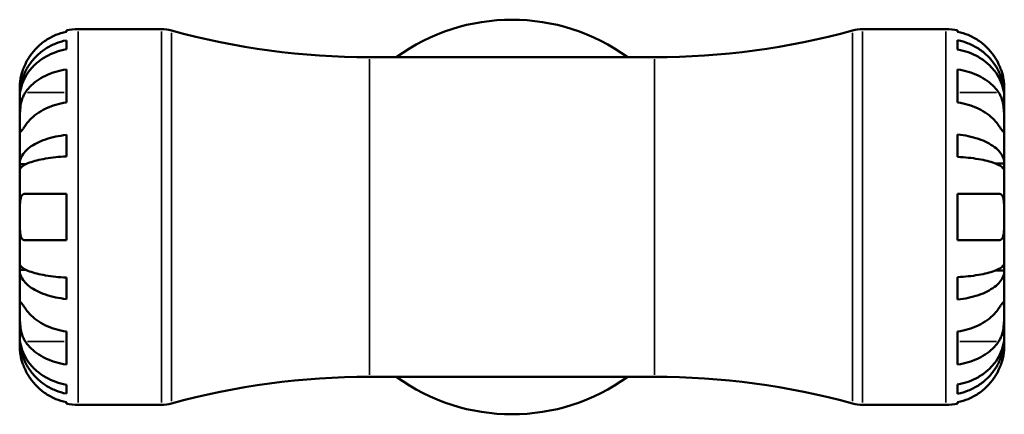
# Model space of a CAD drawing. Header units: millimetres. Extents: x 0 to 896, y 0 to 747.
# Tile 5 of 10: x 306 to 458, y 470 to 531. Entities that reach past the tile are written whole.
import ezdxf

# ---------------------------------------------------------------- set-up
doc = ezdxf.new("R2010")
doc.units = ezdxf.units.MM
doc.layers.add('Visible (ISO)', color=7, linetype='Continuous', lineweight=50)
doc.layers.add('Visible Narrow (ISO)', color=7, linetype='Continuous', lineweight=35)

msp = doc.modelspace()

# ---------------------------------------------------------------- linework, layer by layer
at = {"layer": 'Visible (ISO)'}
for p, q in [((312.9, 529.425), (312.9, 529.651)), ((314.7, 529.833), (327.584, 529.833)), ((435.815, 529.833), (448.7, 529.833)), ((450.5, 529.651), (450.5, 529.425)), ((312.9, 526.72), (312.9, 528.091)), ((450.5, 528.117), (450.5, 526.684)), ((359.7, 525.483), (403.7, 525.483)), ((312.9, 518.505), (312.9, 523.596)), ((450.5, 523.596), (450.5, 518.505)), ((305.7, 519.517), (305.7, 520.833)), ((457.7, 519.546), (457.7, 520.833)), ((305.7, 519.517), (305.713, 519.517)), ((305.7, 519.089), (305.7, 519.517)), ((305.7, 514.975), (305.7, 519.089)), ((457.7, 519.546), (457.682, 519.546)), ((457.7, 519.056), (457.7, 519.546)), ((457.7, 514.975), (457.7, 519.056)), ((305.7, 509.001), (305.7, 514.975)), ((457.7, 509.074), (457.7, 514.975)), ((312.9, 510.183), (312.9, 513.496)), ((450.5, 513.567), (450.5, 510.108)), ((305.7, 509.001), (306.694, 509.001)), ((305.7, 507.966), (305.7, 509.001)), ((305.7, 500.833), (305.7, 507.966)), ((457.7, 509.074), (456.374, 509.074)), ((457.7, 507.891), (457.7, 509.074)), ((457.7, 500.833), (457.7, 507.891)), ((312.9, 497.233), (312.9, 504.433)), ((450.5, 504.433), (450.5, 497.233)), ((305.7, 493.699), (305.7, 500.833)), ((457.7, 493.774), (457.7, 500.833)), ((305.7, 492.664), (305.7, 493.699)), ((305.7, 486.69), (305.7, 492.664)), ((305.7, 492.664), (306.694, 492.664)), ((457.7, 492.592), (456.374, 492.592)), ((457.7, 492.592), (457.7, 493.774)), ((457.7, 486.69), (457.7, 492.592)), ((312.9, 488.17), (312.9, 491.482)), ((450.5, 491.557), (450.5, 488.098)), ((305.7, 482.576), (305.7, 486.69)), ((457.7, 482.609), (457.7, 486.69)), ((305.7, 482.148), (305.7, 482.576)), ((305.7, 480.833), (305.7, 482.148)), ((305.7, 482.148), (305.713, 482.148)), ((312.9, 478.069), (312.9, 483.16)), ((450.5, 483.16), (450.5, 478.069)), ((457.7, 482.119), (457.682, 482.119)), ((457.7, 482.119), (457.7, 482.609)), ((457.7, 480.833), (457.7, 482.119)), ((359.7, 476.183), (403.7, 476.183)), ((312.9, 473.574), (312.9, 474.946)), ((450.5, 474.981), (450.5, 473.548)), ((312.9, 472.014), (312.9, 472.24)), ((314.7, 471.833), (327.584, 471.833)), ((435.815, 471.833), (448.7, 471.833)), ((450.5, 472.24), (450.5, 472.014))]:
    msp.add_line(p, q, dxfattribs=at)
for centre, radius, start, end in [((381.7, 500.833), 30.45, 54.04943, 125.95057), ((314.7, 520.833), 9, 90, 101.53696), ((327.584, 524.033), 5.8, 74.5726, 90), ((359.7, 640.41), 114.927, 254.5726, 270), ((403.7, 640.41), 114.927, 270, 285.4274), ((435.815, 524.033), 5.8, 90, 105.4274), ((448.7, 520.833), 9, 78.46304, 90), ((359.7, 361.256), 114.927, 90, 105.4274), ((381.7, 500.833), 30.45, 234.04943, 305.95057), ((403.7, 361.256), 114.927, 74.5726, 90), ((314.7, 480.833), 9, 258.46304, 270), ((327.584, 477.633), 5.8, 270, 285.4274), ((435.815, 477.633), 5.8, 254.5726, 270), ((448.7, 480.833), 9, 270, 281.53696)]:
    msp.add_arc(centre, radius, start, end, dxfattribs=at)
for points, knots in [([(312.9, 529.425), (312.325, 529.307), (311.764, 529.129), (310.754, 528.709), (310.215, 528.425), (309.209, 527.749), (308.742, 527.358), (307.955, 526.567), (307.564, 526.095), (306.978, 525.213), (306.758, 524.82), (306.576, 524.433)], [0.17075309, 0.17075309, 0.17075309, 0.17075309, 0.33215152, 0.33215152, 0.49888818, 0.49888818, 0.66562485, 0.66562485, 0.83351137, 0.83351137, 0.95687373, 0.95687373, 0.95687373, 0.95687373]), ([(456.824, 524.433), (456.641, 524.82), (456.422, 525.213), (455.836, 526.095), (455.444, 526.567), (454.658, 527.358), (454.191, 527.749), (453.184, 528.425), (452.645, 528.709), (451.635, 529.129), (451.074, 529.307), (450.5, 529.425)], [4.42788405, 4.42788405, 4.42788405, 4.42788405, 4.5512464, 4.5512464, 4.71913293, 4.71913293, 4.88586959, 4.88586959, 5.05260626, 5.05260626, 5.21400469, 5.21400469, 5.21400469, 5.21400469]), ([(305.7, 519.517), (305.7, 520.059), (305.755, 520.65), (305.992, 521.808), (306.174, 522.375), (306.6, 523.374), (306.883, 523.898), (307.557, 524.877), (307.948, 525.331), (308.734, 526.094), (309.201, 526.472), (310.208, 527.124), (310.747, 527.398), (311.759, 527.805), (312.323, 527.977), (312.9, 528.091)], [4.0154523, 4.0154523, 4.0154523, 4.0154523, 4.1832397, 4.1832397, 4.351027, 4.351027, 4.5181213, 4.5181213, 4.6852156, 4.6852156, 4.8518734, 4.8518734, 5.0185311, 5.0185311, 5.1805963, 5.1805963, 5.1805963, 5.1805963]), ([(450.5, 528.117), (451.077, 528.003), (451.641, 527.831), (452.653, 527.424), (453.192, 527.15), (454.199, 526.498), (454.666, 526.119), (455.452, 525.357), (455.843, 524.903), (456.516, 523.925), (456.799, 523.401), (457.226, 522.402), (457.408, 521.836), (457.645, 520.678), (457.7, 520.087), (457.7, 519.546)], [0.1707461, 0.1707461, 0.1707461, 0.1707461, 0.33284, 0.33284, 0.4994944, 0.4994944, 0.6661487, 0.6661487, 0.8332087, 0.8332087, 1.0002688, 1.0002688, 1.1679728, 1.1679728, 1.3356767, 1.3356767, 1.3356767, 1.3356767]), ([(312.9, 526.72), (312.323, 526.618), (311.759, 526.465), (310.747, 526.103), (310.208, 525.859), (309.201, 525.278), (308.734, 524.941), (307.948, 524.263), (307.557, 523.858), (306.883, 522.988), (306.6, 522.521), (306.174, 521.632), (305.992, 521.128), (305.755, 520.097), (305.7, 519.57), (305.7, 519.089)], [0.1707463, 0.1707463, 0.1707463, 0.1707463, 0.3328115, 0.3328115, 0.4994693, 0.4994693, 0.6661271, 0.6661271, 0.8332214, 0.8332214, 1.0003157, 1.0003157, 1.168103, 1.168103, 1.3358903, 1.3358903, 1.3358903, 1.3358903]), ([(457.7, 519.056), (457.7, 519.537), (457.645, 520.063), (457.408, 521.094), (457.226, 521.598), (456.799, 522.487), (456.516, 522.953), (455.843, 523.824), (455.452, 524.228), (454.666, 524.906), (454.199, 525.243), (453.192, 525.824), (452.653, 526.068), (451.641, 526.429), (451.077, 526.583), (450.5, 526.684)], [4.0142509, 4.0142509, 4.0142509, 4.0142509, 4.1819549, 4.1819549, 4.3496588, 4.3496588, 4.5167189, 4.5167189, 4.6837789, 4.6837789, 4.8504333, 4.8504333, 5.0170876, 5.0170876, 5.1791816, 5.1791816, 5.1791816, 5.1791816]), ([(306.576, 524.433), (306.508, 524.289), (306.444, 524.145), (306.294, 523.786), (306.214, 523.571), (306.065, 523.13), (305.999, 522.906), (305.865, 522.38), (305.811, 522.094), (305.73, 521.532), (305.713, 521.283), (305.698, 520.927), (305.7, 520.833), (305.7, 520.833)], [-0.57647647, -0.57647647, -0.57647647, -0.57647647, -0.52968676, -0.52968676, -0.46054026, -0.46054026, -0.38562403, -0.38562403, -0.27730827, -0.27730827, -0.14258086, -0.14258086, 0, 0, 0, 0]), ([(457.7, 520.833), (457.7, 520.833), (457.7, 520.865), (457.698, 521), (457.695, 521.108), (457.673, 521.466), (457.645, 521.758), (457.538, 522.353), (457.478, 522.62), (457.339, 523.113), (457.27, 523.329), (457.111, 523.772), (457.02, 523.998), (456.889, 524.292), (456.857, 524.362), (456.824, 524.433)], [-2.49913258, -2.49913258, -2.49913258, -2.49913258, -2.41505436, -2.41505436, -2.32384732, -2.32384732, -2.1841143, -2.1841143, -2.08674766, -2.08674766, -2.01440674, -2.01440674, -1.93994266, -1.93994266, -1.91637503, -1.91637503, -1.91637503, -1.91637503]), ([(306.576, 520.066), (306.756, 520.337), (306.973, 520.611), (307.553, 521.232), (307.943, 521.565), (308.728, 522.126), (309.196, 522.404), (310.203, 522.884), (310.744, 523.086), (311.758, 523.385), (312.322, 523.512), (312.9, 523.596)], [4.42788684, 4.42788684, 4.42788684, 4.42788684, 4.54980613, 4.54980613, 4.71721852, 4.71721852, 4.88443661, 4.88443661, 5.0516547, 5.0516547, 5.21398643, 5.21398643, 5.21398643, 5.21398643]), ([(450.5, 523.596), (451.074, 523.512), (451.635, 523.387), (452.645, 523.09), (453.184, 522.889), (454.191, 522.411), (454.658, 522.134), (455.444, 521.575), (455.836, 521.241), (456.422, 520.618), (456.641, 520.34), (456.824, 520.066)], [0.17075309, 0.17075309, 0.17075309, 0.17075309, 0.33215152, 0.33215152, 0.49888818, 0.49888818, 0.66562485, 0.66562485, 0.83351137, 0.83351137, 0.95687373, 0.95687373, 0.95687373, 0.95687373]), ([(305.7, 514.975), (305.7, 515.158), (305.7, 515.36), (305.701, 515.812), (305.703, 516.061), (305.718, 516.69), (305.736, 517.075), (305.812, 517.829), (305.868, 518.19), (306.005, 518.775), (306.073, 519.004), (306.23, 519.429), (306.318, 519.623), (306.467, 519.894), (306.52, 519.982), (306.576, 520.066)], [0, 0, 0, 0, 0.07774953, 0.07774953, 0.16081914, 0.16081914, 0.27783798, 0.27783798, 0.3882896, 0.3882896, 0.46542959, 0.46542959, 0.54035429, 0.54035429, 0.57953204, 0.57953204, 0.57953204, 0.57953204]), ([(456.824, 520.066), (456.883, 519.977), (456.939, 519.883), (457.09, 519.605), (457.177, 519.411), (457.333, 518.984), (457.401, 518.752), (457.535, 518.172), (457.588, 517.82), (457.67, 517.013), (457.687, 516.568), (457.702, 515.711), (457.7, 515.311), (457.7, 514.975)], [-0.58004807, -0.58004807, -0.58004807, -0.58004807, -0.5384523, -0.5384523, -0.46383793, -0.46383793, -0.3862639, -0.3862639, -0.27840269, -0.27840269, -0.14277912, -0.14277912, 0, 0, 0, 0]), ([(312.9, 518.505), (312.325, 518.421), (311.764, 518.296), (310.754, 517.999), (310.215, 517.798), (309.209, 517.32), (308.742, 517.043), (307.955, 516.484), (307.564, 516.15), (306.978, 515.526), (306.758, 515.249), (306.576, 514.975)], [0.17075309, 0.17075309, 0.17075309, 0.17075309, 0.33215152, 0.33215152, 0.49888818, 0.49888818, 0.66562485, 0.66562485, 0.83351137, 0.83351137, 0.95687373, 0.95687373, 0.95687373, 0.95687373]), ([(456.824, 514.975), (456.641, 515.249), (456.422, 515.526), (455.836, 516.15), (455.444, 516.484), (454.658, 517.043), (454.191, 517.32), (453.184, 517.798), (452.645, 517.999), (451.635, 518.296), (451.074, 518.421), (450.5, 518.505)], [4.42788405, 4.42788405, 4.42788405, 4.42788405, 4.5512464, 4.5512464, 4.71913293, 4.71913293, 4.88586959, 4.88586959, 5.05260626, 5.05260626, 5.21400469, 5.21400469, 5.21400469, 5.21400469]), ([(306.576, 514.975), (306.517, 514.886), (306.46, 514.801), (306.31, 514.577), (306.223, 514.447), (306.066, 514.222), (305.999, 514.128), (305.865, 513.962), (305.811, 513.915), (305.73, 513.928), (305.713, 514.019), (305.698, 514.372), (305.7, 514.638), (305.7, 514.975)], [-0.58004807, -0.58004807, -0.58004807, -0.58004807, -0.5384523, -0.5384523, -0.46383793, -0.46383793, -0.3862639, -0.3862639, -0.27840269, -0.27840269, -0.14277912, -0.14277912, 0, 0, 0, 0]), ([(457.7, 514.975), (457.7, 514.791), (457.7, 514.628), (457.698, 514.339), (457.697, 514.218), (457.681, 513.996), (457.664, 513.927), (457.587, 513.915), (457.532, 513.965), (457.395, 514.137), (457.327, 514.231), (457.169, 514.459), (457.081, 514.589), (456.933, 514.811), (456.879, 514.891), (456.824, 514.975)], [0, 0, 0, 0, 0.07774953, 0.07774953, 0.16081914, 0.16081914, 0.27783798, 0.27783798, 0.3882896, 0.3882896, 0.46542959, 0.46542959, 0.54035429, 0.54035429, 0.57953204, 0.57953204, 0.57953204, 0.57953204]), ([(305.7, 509.001), (305.7, 509.284), (305.755, 509.594), (305.991, 510.2), (306.173, 510.497), (306.598, 511.021), (306.881, 511.295), (307.553, 511.808), (307.943, 512.046), (308.728, 512.446), (309.196, 512.644), (310.203, 512.987), (310.743, 513.131), (311.757, 513.345), (312.321, 513.435), (312.9, 513.496)], [4.0154523, 4.0154523, 4.0154523, 4.0154523, 4.1830576, 4.1830576, 4.3506629, 4.3506629, 4.5175765, 4.5175765, 4.68449, 4.68449, 4.8513296, 4.8513296, 5.0181692, 5.0181692, 5.1805893, 5.1805893, 5.1805893, 5.1805893]), ([(450.5, 513.567), (451.077, 513.507), (451.641, 513.417), (452.653, 513.204), (453.192, 513.06), (454.199, 512.718), (454.666, 512.52), (455.452, 512.12), (455.843, 511.882), (456.516, 511.369), (456.799, 511.095), (457.226, 510.571), (457.408, 510.274), (457.645, 509.667), (457.7, 509.357), (457.7, 509.074)], [0.1707461, 0.1707461, 0.1707461, 0.1707461, 0.33284, 0.33284, 0.4994944, 0.4994944, 0.6661487, 0.6661487, 0.8332087, 0.8332087, 1.0002688, 1.0002688, 1.1679728, 1.1679728, 1.3356767, 1.3356767, 1.3356767, 1.3356767]), ([(312.9, 510.183), (312.323, 510.154), (311.759, 510.109), (310.747, 510.004), (310.208, 509.933), (309.201, 509.764), (308.734, 509.667), (307.948, 509.469), (307.557, 509.352), (306.883, 509.099), (306.6, 508.963), (306.174, 508.705), (305.992, 508.558), (305.755, 508.259), (305.7, 508.106), (305.7, 507.966)], [0.1707463, 0.1707463, 0.1707463, 0.1707463, 0.3328115, 0.3328115, 0.4994693, 0.4994693, 0.6661271, 0.6661271, 0.8332214, 0.8332214, 1.0003157, 1.0003157, 1.168103, 1.168103, 1.3358903, 1.3358903, 1.3358903, 1.3358903]), ([(457.7, 507.891), (457.7, 508.031), (457.645, 508.184), (457.408, 508.483), (457.226, 508.63), (456.799, 508.888), (456.516, 509.024), (455.843, 509.277), (455.452, 509.394), (454.666, 509.591), (454.199, 509.689), (453.192, 509.858), (452.653, 509.929), (451.641, 510.034), (451.077, 510.078), (450.5, 510.108)], [4.0142509, 4.0142509, 4.0142509, 4.0142509, 4.1819549, 4.1819549, 4.3496588, 4.3496588, 4.5167189, 4.5167189, 4.6837789, 4.6837789, 4.8504333, 4.8504333, 5.0170876, 5.0170876, 5.1791816, 5.1791816, 5.1791816, 5.1791816]), ([(305.7, 500.833), (305.7, 501.113), (305.7, 501.392), (305.702, 501.96), (305.704, 502.246), (305.726, 502.924), (305.755, 503.286), (305.862, 503.789), (305.922, 503.959), (306.06, 504.19), (306.129, 504.267), (306.289, 504.379), (306.38, 504.413), (306.51, 504.43), (306.543, 504.433), (306.576, 504.433)], [-2.49913258, -2.49913258, -2.49913258, -2.49913258, -2.41505436, -2.41505436, -2.32384732, -2.32384732, -2.1841143, -2.1841143, -2.08674766, -2.08674766, -2.01440674, -2.01440674, -1.93994266, -1.93994266, -1.91637503, -1.91637503, -1.91637503, -1.91637503]), ([(306.576, 504.433), (306.756, 504.433), (306.973, 504.433), (307.553, 504.433), (307.943, 504.433), (308.728, 504.433), (309.196, 504.433), (310.203, 504.433), (310.744, 504.433), (311.758, 504.433), (312.322, 504.433), (312.9, 504.433)], [4.42788684, 4.42788684, 4.42788684, 4.42788684, 4.54980613, 4.54980613, 4.71721852, 4.71721852, 4.88443661, 4.88443661, 5.0516547, 5.0516547, 5.21398643, 5.21398643, 5.21398643, 5.21398643]), ([(450.5, 504.433), (451.074, 504.433), (451.635, 504.433), (452.645, 504.433), (453.184, 504.433), (454.191, 504.433), (454.658, 504.433), (455.444, 504.433), (455.836, 504.433), (456.422, 504.433), (456.641, 504.433), (456.824, 504.433)], [0.17075309, 0.17075309, 0.17075309, 0.17075309, 0.33215152, 0.33215152, 0.49888818, 0.49888818, 0.66562485, 0.66562485, 0.83351137, 0.83351137, 0.95687373, 0.95687373, 0.95687373, 0.95687373]), ([(456.824, 504.433), (456.891, 504.433), (456.955, 504.424), (457.105, 504.381), (457.186, 504.335), (457.335, 504.197), (457.4, 504.102), (457.534, 503.812), (457.588, 503.594), (457.67, 503.011), (457.687, 502.633), (457.702, 501.779), (457.7, 501.308), (457.7, 500.833)], [-0.57647647, -0.57647647, -0.57647647, -0.57647647, -0.52968676, -0.52968676, -0.46054026, -0.46054026, -0.38562403, -0.38562403, -0.27730827, -0.27730827, -0.14258086, -0.14258086, 0, 0, 0, 0]), ([(306.576, 497.233), (306.508, 497.233), (306.444, 497.241), (306.294, 497.285), (306.214, 497.33), (306.065, 497.468), (305.999, 497.563), (305.865, 497.853), (305.811, 498.072), (305.73, 498.654), (305.713, 499.032), (305.698, 499.886), (305.7, 500.357), (305.7, 500.833)], [-0.57647647, -0.57647647, -0.57647647, -0.57647647, -0.52968676, -0.52968676, -0.46054026, -0.46054026, -0.38562403, -0.38562403, -0.27730827, -0.27730827, -0.14258086, -0.14258086, 0, 0, 0, 0]), ([(457.7, 500.833), (457.7, 500.552), (457.7, 500.273), (457.698, 499.705), (457.695, 499.42), (457.673, 498.741), (457.645, 498.379), (457.538, 497.876), (457.478, 497.706), (457.339, 497.475), (457.27, 497.399), (457.111, 497.286), (457.02, 497.252), (456.889, 497.235), (456.857, 497.233), (456.824, 497.233)], [-2.49913258, -2.49913258, -2.49913258, -2.49913258, -2.41505436, -2.41505436, -2.32384732, -2.32384732, -2.1841143, -2.1841143, -2.08674766, -2.08674766, -2.01440674, -2.01440674, -1.93994266, -1.93994266, -1.91637503, -1.91637503, -1.91637503, -1.91637503]), ([(312.9, 497.233), (312.325, 497.233), (311.764, 497.233), (310.754, 497.233), (310.215, 497.233), (309.209, 497.233), (308.742, 497.233), (307.955, 497.233), (307.564, 497.233), (306.978, 497.233), (306.758, 497.233), (306.576, 497.233)], [0.17075309, 0.17075309, 0.17075309, 0.17075309, 0.33215152, 0.33215152, 0.49888818, 0.49888818, 0.66562485, 0.66562485, 0.83351137, 0.83351137, 0.95687373, 0.95687373, 0.95687373, 0.95687373]), ([(456.824, 497.233), (456.641, 497.233), (456.422, 497.233), (455.836, 497.233), (455.444, 497.233), (454.658, 497.233), (454.191, 497.233), (453.184, 497.233), (452.645, 497.233), (451.635, 497.233), (451.074, 497.233), (450.5, 497.233)], [4.42788405, 4.42788405, 4.42788405, 4.42788405, 4.5512464, 4.5512464, 4.71913293, 4.71913293, 4.88586959, 4.88586959, 5.05260626, 5.05260626, 5.21400469, 5.21400469, 5.21400469, 5.21400469]), ([(305.7, 493.699), (305.7, 493.559), (305.755, 493.407), (305.991, 493.107), (306.173, 492.961), (306.598, 492.703), (306.881, 492.567), (307.553, 492.314), (307.943, 492.197), (308.728, 492), (309.196, 491.902), (310.203, 491.733), (310.743, 491.661), (311.757, 491.556), (312.321, 491.511), (312.9, 491.482)], [4.0154523, 4.0154523, 4.0154523, 4.0154523, 4.1830576, 4.1830576, 4.3506629, 4.3506629, 4.5175765, 4.5175765, 4.68449, 4.68449, 4.8513296, 4.8513296, 5.0181692, 5.0181692, 5.1805893, 5.1805893, 5.1805893, 5.1805893]), ([(312.9, 488.17), (312.323, 488.229), (311.759, 488.32), (310.747, 488.533), (310.208, 488.677), (309.201, 489.019), (308.734, 489.217), (307.948, 489.617), (307.557, 489.855), (306.883, 490.368), (306.6, 490.643), (306.174, 491.166), (305.992, 491.463), (305.755, 492.071), (305.7, 492.381), (305.7, 492.664)], [0.1707463, 0.1707463, 0.1707463, 0.1707463, 0.3328115, 0.3328115, 0.4994693, 0.4994693, 0.6661271, 0.6661271, 0.8332214, 0.8332214, 1.0003157, 1.0003157, 1.168103, 1.168103, 1.3358903, 1.3358903, 1.3358903, 1.3358903]), ([(450.5, 491.557), (451.077, 491.587), (451.641, 491.631), (452.653, 491.736), (453.192, 491.807), (454.199, 491.976), (454.666, 492.074), (455.452, 492.271), (455.843, 492.389), (456.516, 492.642), (456.799, 492.777), (457.226, 493.035), (457.408, 493.182), (457.645, 493.481), (457.7, 493.634), (457.7, 493.774)], [0.1707461, 0.1707461, 0.1707461, 0.1707461, 0.33284, 0.33284, 0.4994944, 0.4994944, 0.6661487, 0.6661487, 0.8332087, 0.8332087, 1.0002688, 1.0002688, 1.1679728, 1.1679728, 1.3356767, 1.3356767, 1.3356767, 1.3356767]), ([(457.7, 492.592), (457.7, 492.308), (457.645, 491.998), (457.408, 491.391), (457.226, 491.094), (456.799, 490.57), (456.516, 490.296), (455.843, 489.783), (455.452, 489.545), (454.666, 489.145), (454.199, 488.947), (453.192, 488.605), (452.653, 488.461), (451.641, 488.248), (451.077, 488.158), (450.5, 488.098)], [4.0142509, 4.0142509, 4.0142509, 4.0142509, 4.1819549, 4.1819549, 4.3496588, 4.3496588, 4.5167189, 4.5167189, 4.6837789, 4.6837789, 4.8504333, 4.8504333, 5.0170876, 5.0170876, 5.1791816, 5.1791816, 5.1791816, 5.1791816]), ([(306.576, 481.599), (306.517, 481.688), (306.46, 481.782), (306.31, 482.06), (306.223, 482.254), (306.066, 482.681), (305.999, 482.913), (305.865, 483.493), (305.811, 483.845), (305.73, 484.652), (305.713, 485.097), (305.698, 485.954), (305.7, 486.354), (305.7, 486.69)], [-0.58004807, -0.58004807, -0.58004807, -0.58004807, -0.5384523, -0.5384523, -0.46383793, -0.46383793, -0.3862639, -0.3862639, -0.27840269, -0.27840269, -0.14277912, -0.14277912, 0, 0, 0, 0]), ([(305.7, 486.69), (305.7, 486.874), (305.7, 487.037), (305.701, 487.326), (305.703, 487.448), (305.718, 487.669), (305.736, 487.738), (305.812, 487.75), (305.868, 487.7), (306.005, 487.528), (306.073, 487.434), (306.23, 487.206), (306.318, 487.076), (306.467, 486.854), (306.52, 486.774), (306.576, 486.69)], [0, 0, 0, 0, 0.07774953, 0.07774953, 0.16081914, 0.16081914, 0.27783798, 0.27783798, 0.3882896, 0.3882896, 0.46542959, 0.46542959, 0.54035429, 0.54035429, 0.57953204, 0.57953204, 0.57953204, 0.57953204]), ([(306.576, 486.69), (306.756, 486.419), (306.973, 486.145), (307.553, 485.525), (307.943, 485.191), (308.728, 484.631), (309.196, 484.352), (310.203, 483.872), (310.744, 483.67), (311.758, 483.371), (312.322, 483.244), (312.9, 483.16)], [4.42788684, 4.42788684, 4.42788684, 4.42788684, 4.54980613, 4.54980613, 4.71721852, 4.71721852, 4.88443661, 4.88443661, 5.0516547, 5.0516547, 5.21398643, 5.21398643, 5.21398643, 5.21398643]), ([(450.5, 483.16), (451.074, 483.244), (451.635, 483.369), (452.645, 483.666), (453.184, 483.867), (454.191, 484.345), (454.658, 484.622), (455.444, 485.181), (455.836, 485.515), (456.422, 486.139), (456.641, 486.416), (456.824, 486.69)], [0.17075309, 0.17075309, 0.17075309, 0.17075309, 0.33215152, 0.33215152, 0.49888818, 0.49888818, 0.66562485, 0.66562485, 0.83351137, 0.83351137, 0.95687373, 0.95687373, 0.95687373, 0.95687373]), ([(456.824, 486.69), (456.883, 486.779), (456.939, 486.864), (457.09, 487.089), (457.177, 487.218), (457.333, 487.443), (457.401, 487.537), (457.535, 487.703), (457.588, 487.75), (457.67, 487.737), (457.687, 487.646), (457.702, 487.293), (457.7, 487.027), (457.7, 486.69)], [-0.58004807, -0.58004807, -0.58004807, -0.58004807, -0.5384523, -0.5384523, -0.46383793, -0.46383793, -0.3862639, -0.3862639, -0.27840269, -0.27840269, -0.14277912, -0.14277912, 0, 0, 0, 0]), ([(457.7, 486.69), (457.7, 486.507), (457.7, 486.305), (457.698, 485.853), (457.697, 485.604), (457.681, 484.975), (457.664, 484.59), (457.587, 483.836), (457.532, 483.475), (457.395, 482.89), (457.327, 482.661), (457.169, 482.236), (457.081, 482.042), (456.933, 481.771), (456.879, 481.683), (456.824, 481.599)], [0, 0, 0, 0, 0.07774953, 0.07774953, 0.16081914, 0.16081914, 0.27783798, 0.27783798, 0.3882896, 0.3882896, 0.46542959, 0.46542959, 0.54035429, 0.54035429, 0.57953204, 0.57953204, 0.57953204, 0.57953204]), ([(305.7, 482.576), (305.7, 482.095), (305.755, 481.568), (305.992, 480.537), (306.174, 480.033), (306.6, 479.144), (306.883, 478.677), (307.557, 477.807), (307.948, 477.402), (308.734, 476.724), (309.201, 476.387), (310.208, 475.806), (310.747, 475.562), (311.759, 475.201), (312.323, 475.047), (312.9, 474.946)], [4.0154523, 4.0154523, 4.0154523, 4.0154523, 4.1832397, 4.1832397, 4.351027, 4.351027, 4.5181213, 4.5181213, 4.6852156, 4.6852156, 4.8518734, 4.8518734, 5.0185311, 5.0185311, 5.1805963, 5.1805963, 5.1805963, 5.1805963]), ([(312.9, 473.574), (312.323, 473.688), (311.759, 473.86), (310.747, 474.267), (310.208, 474.541), (309.201, 475.193), (308.734, 475.572), (307.948, 476.334), (307.557, 476.788), (306.883, 477.767), (306.6, 478.291), (306.174, 479.29), (305.992, 479.857), (305.755, 481.015), (305.7, 481.606), (305.7, 482.148)], [0.1707463, 0.1707463, 0.1707463, 0.1707463, 0.3328115, 0.3328115, 0.4994693, 0.4994693, 0.6661271, 0.6661271, 0.8332214, 0.8332214, 1.0003157, 1.0003157, 1.168103, 1.168103, 1.3358903, 1.3358903, 1.3358903, 1.3358903]), ([(450.5, 474.981), (451.077, 475.083), (451.641, 475.236), (452.653, 475.597), (453.192, 475.841), (454.199, 476.422), (454.666, 476.759), (455.452, 477.437), (455.843, 477.841), (456.516, 478.712), (456.799, 479.178), (457.226, 480.067), (457.408, 480.571), (457.645, 481.602), (457.7, 482.128), (457.7, 482.609)], [0.1707461, 0.1707461, 0.1707461, 0.1707461, 0.33284, 0.33284, 0.4994944, 0.4994944, 0.6661487, 0.6661487, 0.8332087, 0.8332087, 1.0002688, 1.0002688, 1.1679728, 1.1679728, 1.3356767, 1.3356767, 1.3356767, 1.3356767]), ([(457.7, 482.119), (457.7, 481.578), (457.645, 480.987), (457.408, 479.829), (457.226, 479.263), (456.799, 478.264), (456.516, 477.74), (455.843, 476.762), (455.452, 476.308), (454.666, 475.546), (454.199, 475.167), (453.192, 474.515), (452.653, 474.241), (451.641, 473.834), (451.077, 473.662), (450.5, 473.548)], [4.0142509, 4.0142509, 4.0142509, 4.0142509, 4.1819549, 4.1819549, 4.3496588, 4.3496588, 4.5167189, 4.5167189, 4.6837789, 4.6837789, 4.8504333, 4.8504333, 5.0170876, 5.0170876, 5.1791816, 5.1791816, 5.1791816, 5.1791816]), ([(305.7, 480.833), (305.7, 480.833), (305.7, 480.8), (305.702, 480.665), (305.704, 480.557), (305.726, 480.199), (305.755, 479.907), (305.862, 479.312), (305.922, 479.045), (306.06, 478.552), (306.129, 478.336), (306.289, 477.893), (306.38, 477.667), (306.51, 477.373), (306.543, 477.303), (306.576, 477.233)], [-2.49913258, -2.49913258, -2.49913258, -2.49913258, -2.41505436, -2.41505436, -2.32384732, -2.32384732, -2.1841143, -2.1841143, -2.08674766, -2.08674766, -2.01440674, -2.01440674, -1.93994266, -1.93994266, -1.91637503, -1.91637503, -1.91637503, -1.91637503]), ([(312.9, 478.069), (312.325, 478.153), (311.764, 478.278), (310.754, 478.575), (310.215, 478.776), (309.209, 479.254), (308.742, 479.531), (307.955, 480.09), (307.564, 480.424), (306.978, 481.047), (306.758, 481.325), (306.576, 481.599)], [0.17075309, 0.17075309, 0.17075309, 0.17075309, 0.33215152, 0.33215152, 0.49888818, 0.49888818, 0.66562485, 0.66562485, 0.83351137, 0.83351137, 0.95687373, 0.95687373, 0.95687373, 0.95687373]), ([(456.824, 481.599), (456.641, 481.325), (456.422, 481.047), (455.836, 480.424), (455.444, 480.09), (454.658, 479.531), (454.191, 479.254), (453.184, 478.776), (452.645, 478.575), (451.635, 478.278), (451.074, 478.153), (450.5, 478.069)], [4.42788405, 4.42788405, 4.42788405, 4.42788405, 4.5512464, 4.5512464, 4.71913293, 4.71913293, 4.88586959, 4.88586959, 5.05260626, 5.05260626, 5.21400469, 5.21400469, 5.21400469, 5.21400469]), ([(456.824, 477.233), (456.891, 477.376), (456.955, 477.52), (457.105, 477.879), (457.186, 478.094), (457.335, 478.535), (457.4, 478.759), (457.534, 479.285), (457.588, 479.571), (457.67, 480.133), (457.687, 480.382), (457.702, 480.738), (457.7, 480.833), (457.7, 480.833)], [-0.57647647, -0.57647647, -0.57647647, -0.57647647, -0.52968676, -0.52968676, -0.46054026, -0.46054026, -0.38562403, -0.38562403, -0.27730827, -0.27730827, -0.14258086, -0.14258086, 0, 0, 0, 0]), ([(306.576, 477.233), (306.758, 476.845), (306.978, 476.452), (307.564, 475.57), (307.955, 475.098), (308.742, 474.307), (309.209, 473.916), (310.215, 473.24), (310.754, 472.956), (311.764, 472.536), (312.325, 472.358), (312.9, 472.24)], [4.42788405, 4.42788405, 4.42788405, 4.42788405, 4.5512464, 4.5512464, 4.71913293, 4.71913293, 4.88586959, 4.88586959, 5.05260626, 5.05260626, 5.21400469, 5.21400469, 5.21400469, 5.21400469]), ([(450.5, 472.24), (451.074, 472.358), (451.635, 472.536), (452.645, 472.956), (453.184, 473.24), (454.191, 473.916), (454.658, 474.307), (455.444, 475.098), (455.836, 475.57), (456.422, 476.452), (456.641, 476.845), (456.824, 477.233)], [0.17075309, 0.17075309, 0.17075309, 0.17075309, 0.33215152, 0.33215152, 0.49888818, 0.49888818, 0.66562485, 0.66562485, 0.83351137, 0.83351137, 0.95687373, 0.95687373, 0.95687373, 0.95687373])]:
    msp.add_open_spline(points, degree=3, knots=knots, dxfattribs=at)
at = {"layer": 'Visible Narrow (ISO)'}
for p, q in [((314.7, 472.19), (314.7, 529.475)), ((327.584, 472.19), (327.584, 529.475)), ((329.127, 529.269), (329.127, 472.396)), ((434.272, 472.396), (434.272, 529.269)), ((435.815, 529.475), (435.815, 472.19)), ((448.7, 472.19), (448.7, 529.475)), ((359.7, 476.486), (359.7, 525.179)), ((403.7, 476.486), (403.7, 525.179)), ((306.892, 520.066), (312.584, 520.066)), ((456.508, 520.066), (450.816, 520.066)), ((306.892, 481.599), (312.584, 481.599)), ((456.508, 481.599), (450.816, 481.599))]:
    msp.add_line(p, q, dxfattribs=at)

doc.saveas('drawing.dxf')
